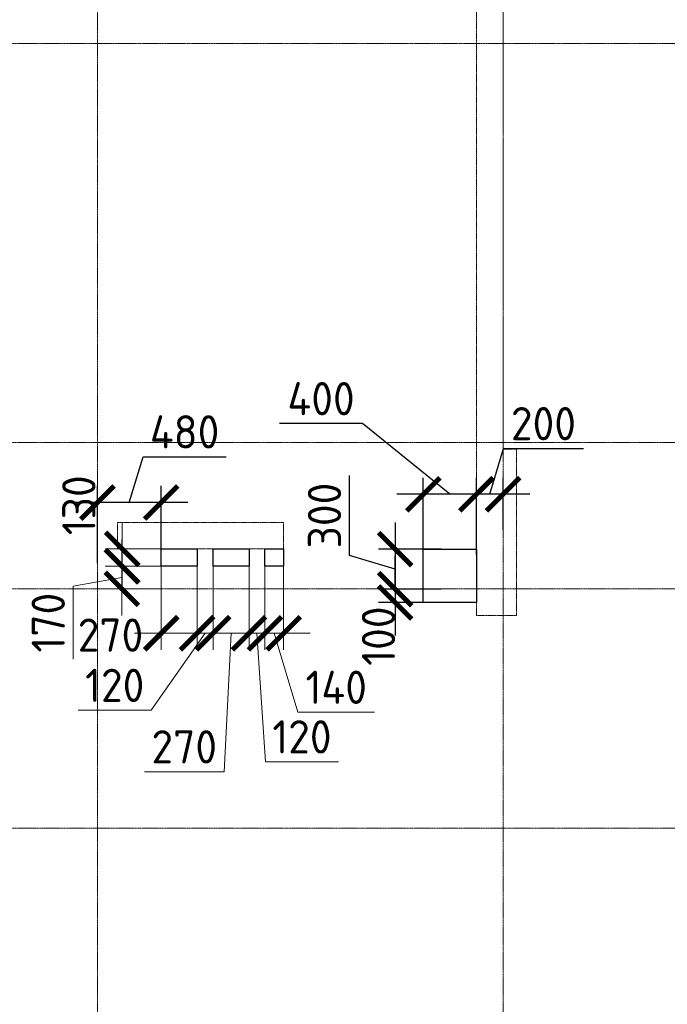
# Model space of a CAD drawing. Header units: millimetres. Extents: x -386473 to 311666, y -59266 to 291810.
# Tile 19 of 132: x -176747 to -171878, y 19630 to 27034. Entities that reach past the tile are written whole.
import ezdxf

# ---------------------------------------------------------------- set-up
doc = ezdxf.new("R2010")
doc.units = ezdxf.units.MM
for name, pattern in [('______5', [1100, 800, -100, 100, -100]), ('DASHED', [7, 5, -2, 0]), ('осевая', [50.8, 31.75, -6.35, 6.35, -6.35])]:
    doc.linetypes.add(name, pattern=pattern)
doc.layers.add('Колонна_ бетон', color=7, linetype='Continuous', lineweight=50, true_color=0xb4b496)
for name, color, linetype, lineweight in [('Оси', 40, '______5', 18), ('Перекрытие ж_бетон', 1, 'Continuous', 30), ('РАЗМЕРЫ', 1, 'Continuous', 9)]:
    doc.layers.add(name, color=color, linetype=linetype, lineweight=lineweight)
doc.styles.add('GOST-2.304_Type-B', font='GOST_Common.ttf')
doc.dimstyles.new('СПДС', dxfattribs={"dimscale": 100, "dimtxt": 2.5, "dimasz": 2.5, "dimexe": 1.25, "dimexo": 0, "dimtad": 1, "dimdec": 0, "dimtxsty": 'GOST-2.304_Type-B', "dimblk": 'ARCHTICK', "dimcen": 2.5, "dimdle": 2, "dimadec": 0, "dimazin": 2, "dimtfac": 0.75, "dimtdec": 0, "dimtmove": 1, "dimatfit": 3, "dimfxl": 1, "dimtolj": 1, "dimarcsym": 1})

# ---------------------------------------------------------------- blocks, each defined once
blk = doc.blocks.new('оси2')
at = {"layer": 'Оси', "color": 16, "linetype": 'осевая', "lineweight": 0, "ltscale": 0.25, "transparency": 33554687}
for p, q in [((1000445.5, 5465.4), (1000445.5, -20739.3)), ((1003495.5, 5465.4), (1003495.5, -20739.3)), ((979200, -1392.9), (1032582.1, -1392.9)), ((979200, -4392.9), (1032582.1, -4392.9)), ((979200, -5492.9), (1032582.1, -5492.9)), ((979200, -7292.9), (1032582.1, -7292.9))]:
    blk.add_line(p, q, dxfattribs=at)
blk = doc.blocks.new('стены подвала')
at = {"layer": 'Колонна_ бетон', "color": 252, "linetype": 'DASHED', "lineweight": 0, "ltscale": 0.3, "true_color": 0x939598, "transparency": 33554687}
for p, q in [((-178247.4, -10275.4, 160), (-178247.4, -17675.4, 160)), ((-178047.4, -10225.4, 160), (-178047.4, -16425.4, 160)), ((-178047.4, -16425.4, 160), (-177947.4, -16425.4, 160)), ((-178047.4, -16425.4, 160), (-178047.4, -16425.4, 160)), ((-177947.4, -16425.4, 160), (-177947.4, -16425.4, 160)), ((-177947.4, -17675.4, 160), (-177947.4, -16425.4, 160)), ((-180947.4, -17175.4, 160), (-180947.4, -16975.4, 160)), ((-180947.4, -16975.4, 160), (-180947.4, -16975.4, 160)), ((-179697.4, -16975.4, 160), (-180947.4, -16975.4, 160)), ((-179697.4, -16975.4, 160), (-179697.4, -16975.4, 160)), ((-179697.4, -17175.4, 160), (-179697.4, -16975.4, 160)), ((-180947.4, -17175.4, 160), (-179697.4, -17175.4, 160)), ((-180947.4, -17175.4, 160), (-180947.4, -17175.4, 160)), ((-179697.4, -17175.4, 160), (-179697.4, -17175.4, 160)), ((-178247.4, -17675.4, 160), (-178247.4, -17675.4, 160)), ((-178247.4, -17675.4, 160), (-177947.4, -17675.4, 160)), ((-177947.4, -17675.4, 160), (-177947.4, -17675.4, 160))]:
    blk.add_line(p, q, dxfattribs=at)
blk = doc.blocks.new('_ArchTick')
at = {"color": 0, "linetype": 'ByBlock', "const_width": 0.15}
blk.add_lwpolyline([(-0.5, -0.5), (0.5, 0.5)], dxfattribs=at)
blk = doc.blocks.new('*D851')
at = {"layer": 'DEFPOINTS', "color": 0, "transparency": 16777216}
for p in [(-172746.4, 56032.7, 360), (-172886.4, 55967.7, 360), (-172886.4, 55463.5)]:
    blk.add_point(p, dxfattribs=at)
at = {"layer": 'РАЗМЕРЫ', "color": 0, "lineweight": -2, "transparency": 16777216}
for p, q in [((-172746.4, 56032.7), (-172746.4, 55338.5)), ((-172886.4, 55967.7), (-172886.4, 55338.5)), ((-172546.4, 55463.5), (-173086.4, 55463.5)), ((-172816.4, 55463.5), (-172638.2, 54869.8)), ((-172638.2, 54869.8), (-172063.2, 54869.8))]:
    blk.add_line(p, q, dxfattribs=at)
at = {"layer": 'РАЗМЕРЫ', "color": 0, "lineweight": -2, "transparency": 16777216, "xscale": 250, "yscale": 250, "zscale": 250, "rotation": 180}
blk.add_blockref('_ArchTick', (-172886.4, 55463.5), dxfattribs=at)
at = {"layer": 'РАЗМЕРЫ', "color": 0, "lineweight": -2, "transparency": 16777216, "xscale": 250, "yscale": 250, "zscale": 250}
blk.add_blockref('_ArchTick', (-172746.4, 55463.5), dxfattribs=at)
at = {"layer": 'РАЗМЕРЫ', "color": 0, "lineweight": 0, "transparency": 16777216, "insert": (-172350.7, 55057.3), "char_height": 250, "attachment_point": 5, "style": 'GOST-2.304_Type-B'}
blk.add_mtext('\\A1;140', dxfattribs=at)
blk = doc.blocks.new('*D852')
at = {"layer": 'DEFPOINTS', "color": 0, "transparency": 16777216}
for p in [(-173006.4, 55967.7, 360), (-172886.4, 55967.7, 360), (-173006.4, 55463.5)]:
    blk.add_point(p, dxfattribs=at)
at = {"layer": 'РАЗМЕРЫ', "color": 0, "lineweight": -2, "transparency": 16777216}
for p, q in [((-173006.4, 55967.7), (-173006.4, 55338.5)), ((-172886.4, 55967.7), (-172886.4, 55338.5)), ((-173006.4, 55463.5), (-173256.4, 55463.5)), ((-172886.4, 55463.5), (-173006.4, 55463.5)), ((-172886.4, 55463.5), (-173006.4, 55463.5)), ((-172946.4, 55463.5), (-172883.5, 54497.3)), ((-172886.4, 55463.5), (-172636.4, 55463.5)), ((-172883.5, 54497.3), (-172333.5, 54497.3))]:
    blk.add_line(p, q, dxfattribs=at)
at = {"layer": 'РАЗМЕРЫ', "color": 0, "lineweight": -2, "transparency": 16777216, "xscale": 250, "yscale": 250, "zscale": 250}
blk.add_blockref('_ArchTick', (-173006.4, 55463.5), dxfattribs=at)
at = {"layer": 'РАЗМЕРЫ', "color": 0, "lineweight": -2, "transparency": 16777216, "xscale": 250, "yscale": 250, "zscale": 250, "rotation": 180}
blk.add_blockref('_ArchTick', (-172886.4, 55463.5), dxfattribs=at)
at = {"layer": 'РАЗМЕРЫ', "color": 0, "lineweight": 0, "transparency": 16777216, "insert": (-172608.5, 54684.8), "char_height": 250, "attachment_point": 5, "style": 'GOST-2.304_Type-B'}
blk.add_mtext('\\A1;120', dxfattribs=at)
blk = doc.blocks.new('*D920')
at = {"layer": 'DEFPOINTS', "color": 0, "transparency": 16777216}
for p in [(-173276.4, 55967.7, 360), (-173006.4, 55967.7, 360), (-173276.4, 55463.5)]:
    blk.add_point(p, dxfattribs=at)
at = {"layer": 'РАЗМЕРЫ', "color": 0, "lineweight": -2, "transparency": 16777216}
for p, q in [((-173276.4, 55967.7), (-173276.4, 55338.5)), ((-173006.4, 55967.7), (-173006.4, 55338.5)), ((-172806.4, 55463.5), (-173476.4, 55463.5)), ((-173141.4, 55463.5), (-173193.3, 54422.3)), ((-173193.3, 54422.3), (-173793.3, 54422.3))]:
    blk.add_line(p, q, dxfattribs=at)
at = {"layer": 'РАЗМЕРЫ', "color": 0, "lineweight": -2, "transparency": 16777216, "xscale": 250, "yscale": 250, "zscale": 250, "rotation": 180}
blk.add_blockref('_ArchTick', (-173276.4, 55463.5), dxfattribs=at)
at = {"layer": 'РАЗМЕРЫ', "color": 0, "lineweight": -2, "transparency": 16777216, "xscale": 250, "yscale": 250, "zscale": 250}
blk.add_blockref('_ArchTick', (-173006.4, 55463.5), dxfattribs=at)
at = {"layer": 'РАЗМЕРЫ', "color": 0, "lineweight": 0, "transparency": 16777216, "insert": (-173493.3, 54609.8), "char_height": 250, "attachment_point": 5, "style": 'GOST-2.304_Type-B'}
blk.add_mtext('\\A1;270', dxfattribs=at)
blk = doc.blocks.new('*D853')
at = {"layer": 'DEFPOINTS', "color": 0, "transparency": 16777216}
for p in [(-173666.4, 55967.7, 360), (-173396.4, 55967.7, 360), (-173666.4, 55463.5)]:
    blk.add_point(p, dxfattribs=at)
at = {"layer": 'РАЗМЕРЫ', "color": 0, "lineweight": -2, "transparency": 16777216}
for p, q in [((-173666.4, 55967.7), (-173666.4, 55338.5)), ((-173396.4, 55967.7), (-173396.4, 55338.5)), ((-173196.4, 55463.5), (-173866.4, 55463.5))]:
    blk.add_line(p, q, dxfattribs=at)
at = {"layer": 'РАЗМЕРЫ', "color": 0, "lineweight": -2, "transparency": 16777216, "xscale": 250, "yscale": 250, "zscale": 250, "rotation": 180}
blk.add_blockref('_ArchTick', (-173666.4, 55463.5), dxfattribs=at)
at = {"layer": 'РАЗМЕРЫ', "color": 0, "lineweight": -2, "transparency": 16777216, "xscale": 250, "yscale": 250, "zscale": 250}
blk.add_blockref('_ArchTick', (-173396.4, 55463.5), dxfattribs=at)
at = {"layer": 'РАЗМЕРЫ', "color": 0, "lineweight": 0, "transparency": 16777216, "insert": (-174047.9, 55449.8), "char_height": 250, "attachment_point": 5, "style": 'GOST-2.304_Type-B'}
blk.add_mtext('\\A1;270', dxfattribs=at)
blk = doc.blocks.new('*D921')
at = {"layer": 'DEFPOINTS', "color": 0, "transparency": 16777216}
for p in [(-173276.4, 55967.7, 360), (-173396.4, 55754.9), (-173396.4, 55463.5)]:
    blk.add_point(p, dxfattribs=at)
at = {"layer": 'РАЗМЕРЫ', "color": 0, "lineweight": -2, "transparency": 16777216}
for p, q in [((-173276.4, 55967.7), (-173276.4, 55338.5)), ((-173396.4, 55754.9), (-173396.4, 55338.5)), ((-173336.4, 55463.5), (-173740.9, 54884.4)), ((-173396.4, 55463.5), (-173646.4, 55463.5)), ((-173276.4, 55463.5), (-173396.4, 55463.5)), ((-173276.4, 55463.5), (-173396.4, 55463.5)), ((-173276.4, 55463.5), (-173026.4, 55463.5)), ((-173740.9, 54884.4), (-174290.9, 54884.4))]:
    blk.add_line(p, q, dxfattribs=at)
at = {"layer": 'РАЗМЕРЫ', "color": 0, "lineweight": -2, "transparency": 16777216, "xscale": 250, "yscale": 250, "zscale": 250}
blk.add_blockref('_ArchTick', (-173396.4, 55463.5), dxfattribs=at)
at = {"layer": 'РАЗМЕРЫ', "color": 0, "lineweight": -2, "transparency": 16777216, "xscale": 250, "yscale": 250, "zscale": 250, "rotation": 180}
blk.add_blockref('_ArchTick', (-173276.4, 55463.5), dxfattribs=at)
at = {"layer": 'РАЗМЕРЫ', "color": 0, "lineweight": 0, "transparency": 16777216, "insert": (-174015.9, 55071.9), "char_height": 250, "attachment_point": 5, "style": 'GOST-2.304_Type-B'}
blk.add_mtext('\\A1;120', dxfattribs=at)
blk = doc.blocks.new('*D956')
at = {"layer": 'DEFPOINTS', "color": 0, "transparency": 16777216}
for p in [(-173962.6, 55967.7), (-173643, 55967.7, 360), (-173666.4, 55797.7)]:
    blk.add_point(p, dxfattribs=at)
at = {"layer": 'РАЗМЕРЫ', "color": 0, "lineweight": -2, "transparency": 16777216}
for p, q in [((-173962.6, 55597.7), (-173962.6, 56167.7)), ((-173643, 55967.7), (-174087.6, 55967.7)), ((-173962.6, 55882.7), (-174328, 55818.5)), ((-174328, 55818.5), (-174328, 55268.5)), ((-173666.4, 55797.7), (-174087.6, 55797.7))]:
    blk.add_line(p, q, dxfattribs=at)
at = {"layer": 'РАЗМЕРЫ', "color": 0, "lineweight": -2, "transparency": 16777216, "xscale": 250, "yscale": 250, "zscale": 250}
for p, rotation in [((-173962.6, 55967.7), 90), ((-173962.6, 55797.7), 270)]:
    blk.add_blockref('_ArchTick', p, dxfattribs=dict(at, rotation=rotation))
at = {"layer": 'РАЗМЕРЫ', "color": 0, "lineweight": 0, "transparency": 16777216, "insert": (-174515.5, 55543.5), "char_height": 250, "attachment_point": 5, "rotation": 90, "style": 'GOST-2.304_Type-B'}
blk.add_mtext('\\A1;170', dxfattribs=at)
blk = doc.blocks.new('*D957')
at = {"layer": 'DEFPOINTS', "color": 0, "transparency": 16777216}
for p in [(-173959.2, 56097.7), (-173666.4, 56097.7, 360), (-173699.9, 55967.7)]:
    blk.add_point(p, dxfattribs=at)
at = {"layer": 'РАЗМЕРЫ', "color": 0, "lineweight": -2, "transparency": 16777216}
for p, q in [((-173959.2, 55767.7), (-173959.2, 56297.7)), ((-173666.4, 56097.7), (-174084.2, 56097.7)), ((-173699.9, 55967.7), (-174084.2, 55967.7))]:
    blk.add_line(p, q, dxfattribs=at)
at = {"layer": 'РАЗМЕРЫ', "color": 0, "lineweight": -2, "transparency": 16777216, "xscale": 250, "yscale": 250, "zscale": 250}
for p, rotation in [((-173959.2, 56097.7), 90), ((-173959.2, 55967.7), 270)]:
    blk.add_blockref('_ArchTick', p, dxfattribs=dict(at, rotation=rotation))
at = {"layer": 'РАЗМЕРЫ', "color": 0, "lineweight": 0, "transparency": 16777216, "insert": (-174285.7, 56426.2), "char_height": 250, "attachment_point": 5, "rotation": 90, "style": 'GOST-2.304_Type-B'}
blk.add_mtext('\\A1;130', dxfattribs=at)
blk = doc.blocks.new('*D404')
at = {"layer": 'DEFPOINTS', "color": 0, "transparency": 16777216}
for p in [(-173312.7, 23465.5), (-173112.8, 23199.7), (-173312.7, 23009.9)]:
    blk.add_point(p, dxfattribs=at)
at = {"layer": 'РАЗМЕРЫ', "color": 0, "lineweight": -2, "transparency": 16777216}
for p, q in [((-173212.7, 23465.5), (-173109.6, 23809.2)), ((-173109.6, 23809.2), (-172509.6, 23809.2)), ((-173312.7, 23009.9), (-173312.7, 23590.5)), ((-173112.8, 23199.7), (-173112.8, 23590.5)), ((-172912.8, 23465.5), (-173512.7, 23465.5))]:
    blk.add_line(p, q, dxfattribs=at)
at = {"layer": 'РАЗМЕРЫ', "color": 0, "lineweight": -2, "transparency": 16777216, "xscale": 250, "yscale": 250, "zscale": 250, "rotation": 180}
blk.add_blockref('_ArchTick', (-173312.7, 23465.5), dxfattribs=at)
at = {"layer": 'РАЗМЕРЫ', "color": 0, "lineweight": -2, "transparency": 16777216, "xscale": 250, "yscale": 250, "zscale": 250}
blk.add_blockref('_ArchTick', (-173112.8, 23465.5), dxfattribs=at)
at = {"layer": 'РАЗМЕРЫ', "color": 0, "lineweight": 0, "transparency": 16777216, "insert": (-172809.6, 23996.7), "char_height": 250, "attachment_point": 5, "style": 'GOST-2.304_Type-B'}
blk.add_mtext('\\A1;200', dxfattribs=at)
blk = doc.blocks.new('*D405')
at = {"layer": 'DEFPOINTS', "color": 0, "transparency": 16777216}
for p in [(-173712.7, 23465.5), (-173312.7, 23192.8), (-173712.7, 23052.4, 4660)]:
    blk.add_point(p, dxfattribs=at)
at = {"layer": 'РАЗМЕРЫ', "color": 0, "lineweight": -2, "transparency": 16777216}
for p, q in [((-174168.9, 23997), (-174793.9, 23997)), ((-173512.7, 23465.5), (-174168.9, 23997)), ((-173712.7, 23052.4), (-173712.7, 23590.5)), ((-173312.7, 23192.8), (-173312.7, 23590.5)), ((-173112.7, 23465.5), (-173912.7, 23465.5))]:
    blk.add_line(p, q, dxfattribs=at)
at = {"layer": 'РАЗМЕРЫ', "color": 0, "lineweight": -2, "transparency": 16777216, "xscale": 250, "yscale": 250, "zscale": 250, "rotation": 180}
blk.add_blockref('_ArchTick', (-173712.7, 23465.5), dxfattribs=at)
at = {"layer": 'РАЗМЕРЫ', "color": 0, "lineweight": -2, "transparency": 16777216, "xscale": 250, "yscale": 250, "zscale": 250}
blk.add_blockref('_ArchTick', (-173312.7, 23465.5), dxfattribs=at)
at = {"layer": 'РАЗМЕРЫ', "color": 0, "lineweight": 0, "transparency": 16777216, "insert": (-174481.4, 24184.5), "char_height": 250, "attachment_point": 5, "style": 'GOST-2.304_Type-B'}
blk.add_mtext('\\A1;400', dxfattribs=at)
blk = doc.blocks.new('*D406')
at = {"layer": 'DEFPOINTS', "color": 0, "transparency": 16777216}
for p in [(-173578.8, 23052.4, 4660), (-173924.1, 22752.4), (-173578.5, 22752.4)]:
    blk.add_point(p, dxfattribs=at)
at = {"layer": 'РАЗМЕРЫ', "color": 0, "lineweight": -2, "transparency": 16777216}
for p, q in [((-174267.9, 23005.6), (-174267.9, 23605.6)), ((-173924.1, 23252.4), (-173924.1, 22552.4)), ((-173578.8, 23052.4), (-174049.1, 23052.4)), ((-173924.1, 22902.4), (-174267.9, 23005.6)), ((-173578.5, 22752.4), (-174049.1, 22752.4))]:
    blk.add_line(p, q, dxfattribs=at)
at = {"layer": 'РАЗМЕРЫ', "color": 0, "lineweight": -2, "transparency": 16777216, "xscale": 250, "yscale": 250, "zscale": 250}
for p, rotation in [((-173924.1, 23052.4), 90), ((-173924.1, 22752.4), 270)]:
    blk.add_blockref('_ArchTick', p, dxfattribs=dict(at, rotation=rotation))
at = {"layer": 'РАЗМЕРЫ', "color": 0, "lineweight": 0, "transparency": 16777216, "insert": (-174455.4, 23305.6), "char_height": 250, "attachment_point": 5, "rotation": 90, "style": 'GOST-2.304_Type-B'}
blk.add_mtext('\\A1;300', dxfattribs=at)
blk = doc.blocks.new('*D407')
at = {"layer": 'DEFPOINTS', "color": 0, "transparency": 16777216}
for p in [(-173578.5, 22752.4), (-173924.1, 22652.4), (-173578.8, 22652.4, 4660)]:
    blk.add_point(p, dxfattribs=at)
at = {"layer": 'РАЗМЕРЫ', "color": 0, "lineweight": -2, "transparency": 16777216}
for p, q in [((-173924.1, 22752.4), (-173924.1, 23002.4)), ((-173578.5, 22752.4), (-174049.1, 22752.4)), ((-173924.1, 22752.4), (-173924.1, 22652.4)), ((-173578.8, 22652.4), (-174049.1, 22652.4)), ((-173924.1, 22652.4), (-173924.1, 22402.4))]:
    blk.add_line(p, q, dxfattribs=at)
at = {"layer": 'РАЗМЕРЫ', "color": 0, "lineweight": -2, "transparency": 16777216, "xscale": 250, "yscale": 250, "zscale": 250}
for p, rotation in [((-173924.1, 22752.4), 270), ((-173924.1, 22652.4), 90)]:
    blk.add_blockref('_ArchTick', p, dxfattribs=dict(at, rotation=rotation))
at = {"layer": 'РАЗМЕРЫ', "color": 0, "lineweight": 0, "transparency": 16777216, "insert": (-174049.5, 22398.9), "char_height": 250, "attachment_point": 5, "rotation": 90, "style": 'GOST-2.304_Type-B'}
blk.add_mtext('\\A1;100', dxfattribs=at)
blk = doc.blocks.new('*D651')
at = {"color": 0, "lineweight": -2, "transparency": 16777216}
for p, q in [((-175922.8, 23403.8), (-175819.7, 23747.5)), ((-175819.7, 23747.5), (-175194.7, 23747.5)), ((-176162.8, 22947.7), (-176162.8, 23528.8)), ((-175682.9, 22947.7), (-175682.9, 23528.8)), ((-175482.9, 23403.8), (-176362.8, 23403.8))]:
    blk.add_line(p, q, dxfattribs=at)
at = {"layer": 'DEFPOINTS', "color": 0, "transparency": 16777216}
for p in [(-176162.8, 23403.8), (-176162.8, 22947.7), (-175682.9, 22947.7, 520)]:
    blk.add_point(p, dxfattribs=at)
at = {"color": 0, "lineweight": -2, "transparency": 16777216, "xscale": 250, "yscale": 250, "zscale": 250, "rotation": 180}
blk.add_blockref('_ArchTick', (-176162.8, 23403.8), dxfattribs=at)
at = {"color": 0, "lineweight": -2, "transparency": 16777216, "xscale": 250, "yscale": 250, "zscale": 250}
blk.add_blockref('_ArchTick', (-175682.9, 23403.8), dxfattribs=at)
at = {"color": 0, "lineweight": 0, "transparency": 16777216, "insert": (-175507.2, 23935), "char_height": 250, "attachment_point": 5, "style": 'GOST-2.304_Type-B'}
blk.add_mtext('\\A1;480', dxfattribs=at)
blk = doc.blocks.new('отверстия с размерами')
at = {"layer": 'Перекрытие ж_бетон', "color": 1, "lineweight": 30}
for points, elevation in [([(-173666.4, 56097.7), (-173396.4, 56097.7), (-173396.4, 55967.7), (-173666.4, 55967.7)], 520), ([(-173276.4, 56097.7), (-173006.4, 56097.7), (-173006.4, 55967.7), (-173276.4, 55967.7)], 520), ([(-172886.4, 56097.7), (-172746.4, 56097.7), (-172746.4, 55967.7), (-172886.4, 55967.7)], 520), ([(-171696.2, 55695.7), (-171696.2, 56095.7), (-171296.2, 56095.7), (-171296.2, 55695.7)], 4660)]:
    blk.add_lwpolyline(points, close=True, dxfattribs=dict(at, elevation=elevation))
at = {"layer": 'РАЗМЕРЫ', "lineweight": 0}
for base, p1, p2, picture, middle in [((-173959.2, 56097.7, 160), (-173699.9, 55967.7, 160), (-173666.4, 56097.7, 520), '*D957', (-174098.2, 56426.2, 160)), ((-173962.6, 55967.7, 160), (-173666.4, 55797.7, 160), (-173643, 55967.7, 520), '*D956', (-174328, 55756, 160))]:
    dim = blk.add_linear_dim(base=base, p1=p1, p2=p2, angle=90, dimstyle='СПДС', override={"dimrnd": 5}, dxfattribs=at)
    dim.commit()
    dim.dimension.update_dxf_attribs({"geometry": picture, "text_midpoint": middle, "dimtype": 160})
dim = blk.add_linear_dim(base=(-172886.4, 55463.5, 160), p1=(-172746.4, 56032.7, 520), p2=(-172886.4, 55967.7, 520), dimstyle='СПДС', override={"dimrnd": 5}, dxfattribs=at)
dim.commit()
dim.dimension.update_dxf_attribs({"geometry": '*D851', "text_midpoint": (-172575.7, 55057.3, 160)})
for base, p1, p2, picture, middle in [((-173666.4, 55463.5, 160), (-173396.4, 55967.7, 520), (-173666.4, 55967.7, 520), '*D853', (-174047.9, 55262.3, 160)), ((-173396.4, 55463.5, 160), (-173276.4, 55967.7, 520), (-173396.4, 55754.9, 160), '*D921', (-173803.4, 54884.4, 160)), ((-173276.4, 55463.5, 160), (-173006.4, 55967.7, 520), (-173276.4, 55967.7, 520), '*D920', (-173255.8, 54422.3, 160)), ((-173006.4, 55463.5, 160), (-172886.4, 55967.7, 520), (-173006.4, 55967.7, 520), '*D852', (-172821, 54497.3, 160))]:
    dim = blk.add_linear_dim(base=base, p1=p1, p2=p2, dimstyle='СПДС', override={"dimrnd": 5}, dxfattribs=at)
    dim.commit()
    dim.dimension.update_dxf_attribs({"geometry": picture, "text_midpoint": middle, "dimtype": 128})

msp = doc.modelspace()

# ---------------------------------------------------------------- block references
at = {"layer": 'РАЗМЕРЫ'}
for name, p in [('оси2', (-1176608.3, 28247.3)), ('стены подвала', (4934.7, 40229.8, -160))]:
    msp.add_blockref(name, p, dxfattribs=at)
at = {"layer": 'РАЗМЕРЫ', "color": 6}
msp.add_blockref('отверстия с размерами', (-2016.5, -33043.3), dxfattribs=at)

# ---------------------------------------------------------------- dimensions: what is measured, and where the dimension line sits
at = {"color": 1, "lineweight": 0}
dim = msp.add_linear_dim(base=(-176162.8, 23403.8), p1=(-175682.9, 22947.7, 520), p2=(-176162.8, 22947.7), dimstyle='СПДС', dxfattribs=at)
dim.commit()
dim.dimension.update_dxf_attribs({"geometry": '*D651', "text_midpoint": (-175757.2, 23935)})
at = {"layer": 'РАЗМЕРЫ', "color": 1, "lineweight": 0}
dim = msp.add_linear_dim(base=(-173712.7, 23465.5), p1=(-173312.7, 23192.8), p2=(-173712.7, 23052.4, 4660), dimstyle='СПДС', dxfattribs=at)
dim.commit()
dim.dimension.update_dxf_attribs({"geometry": '*D405', "text_midpoint": (-174231.4, 23997), "dimtype": 160})
dim = msp.add_linear_dim(base=(-173312.7, 23465.5), p1=(-173112.8, 23199.7), p2=(-173312.7, 23009.9), dimstyle='СПДС', dxfattribs=at)
dim.commit()
dim.dimension.update_dxf_attribs({"geometry": '*D404', "text_midpoint": (-173047.1, 23996.7)})
dim = msp.add_linear_dim(base=(-173924.1, 22752.4), p1=(-173578.8, 23052.4, 4660), p2=(-173578.5, 22752.4), angle=90, dimstyle='СПДС', dxfattribs=at)
dim.commit()
dim.dimension.update_dxf_attribs({"geometry": '*D406', "text_midpoint": (-174455.4, 23068.1)})
dim = msp.add_linear_dim(base=(-173924.1, 22652.4), p1=(-173578.5, 22752.4), p2=(-173578.8, 22652.4, 4660), angle=90, dimstyle='СПДС', dxfattribs=at)
dim.commit()
dim.dimension.update_dxf_attribs({"geometry": '*D407', "text_midpoint": (-173862, 22398.9), "dimtype": 160})

doc.saveas('drawing.dxf')
